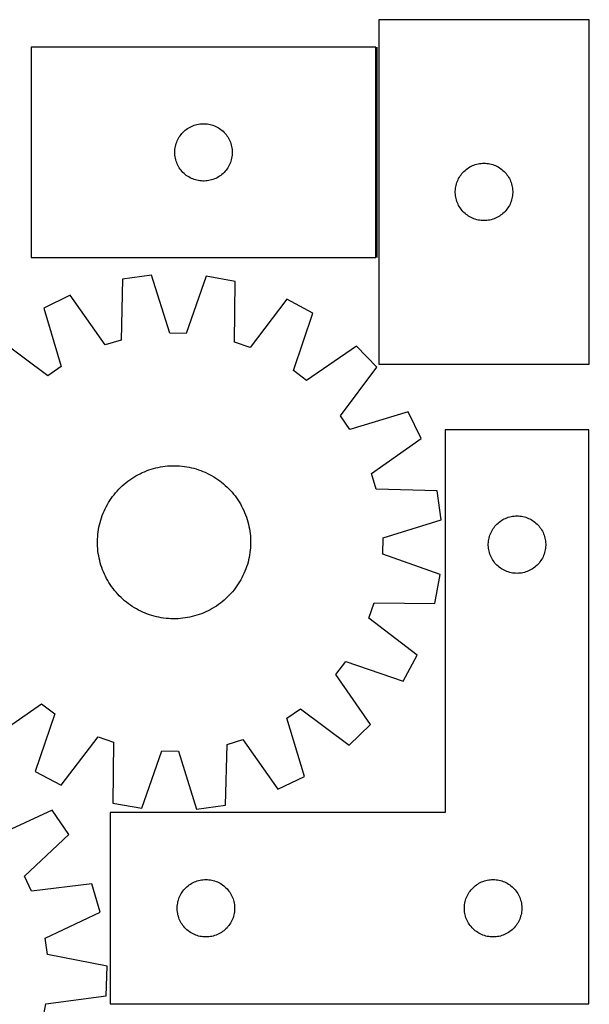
# Model space of a CAD drawing. Header units: millimetres. Extents: x 7 to 1493, y 7 to 2993.
# Tile 15 of 15: x 1196 to 1493, y 2479 to 2993. Entities that reach past the tile are written whole.
import ezdxf

# ---------------------------------------------------------------- set-up
doc = ezdxf.new("R2010")
doc.units = ezdxf.units.MM
doc.layers.add('COMMON', color=5, linetype='CONTINUOUS', true_color=0x0000ff)
doc.layers.add('CUT', color=7, linetype='CONTINUOUS', true_color=0x000000)

msp = doc.modelspace()

# ---------------------------------------------------------------- linework, layer by layer
at = {"layer": 'COMMON'}
msp.add_line((1382.729041, 2869.121861), (1382.729041, 2979.121861), dxfattribs=at)
at = {"layer": 'CUT'}
for p, q in [((1383.479041, 2993.45071), (1383.479041, 2813.45071)), ((1493.479041, 2993.45071), (1383.479041, 2993.45071)), ((1493.479041, 2813.45071), (1493.479041, 2993.45071)), ((1381.97904, 2979.121861), (1201.97904, 2979.121861)), ((1201.97904, 2979.121861), (1201.97904, 2869.121861)), ((1381.97904, 2869.121861), (1381.97904, 2979.121861)), ((1284.929389, 2937.362043), (1285.620325, 2937.707395)), ((1285.620325, 2937.707395), (1286.328122, 2938.016721)), ((1286.328122, 2938.016721), (1287.050905, 2938.289199)), ((1287.050905, 2938.289199), (1287.786756, 2938.524109)), ((1287.786756, 2938.524109), (1288.533724, 2938.720827)), ((1288.533724, 2938.720827), (1289.289829, 2938.87883)), ((1289.289829, 2938.87883), (1290.053065, 2938.997701)), ((1290.053065, 2938.997701), (1290.821408, 2939.077124)), ((1290.821408, 2939.077124), (1291.592822, 2939.116888)), ((1291.592822, 2939.116888), (1292.365259, 2939.116888)), ((1292.365259, 2939.116888), (1293.136672, 2939.077124)), ((1293.136672, 2939.077124), (1293.905016, 2938.997701)), ((1293.905016, 2938.997701), (1294.668252, 2938.87883)), ((1294.668252, 2938.87883), (1295.424357, 2938.720827)), ((1295.424357, 2938.720827), (1296.171325, 2938.524109)), ((1296.171325, 2938.524109), (1296.907176, 2938.289199)), ((1296.907176, 2938.289199), (1297.629959, 2938.016721)), ((1297.629959, 2938.016721), (1298.337756, 2937.707395)), ((1298.337756, 2937.707395), (1299.028692, 2937.362043)), ((1279.322407, 2932.172304), (1279.753615, 2932.813178)), ((1279.753615, 2932.813178), (1280.217243, 2933.431003)), ((1280.217243, 2933.431003), (1280.712061, 2934.024143)), ((1280.712061, 2934.024143), (1281.236758, 2934.591023)), ((1281.236758, 2934.591023), (1281.78994, 2935.130142)), ((1281.78994, 2935.130142), (1282.370143, 2935.640068)), ((1282.370143, 2935.640068), (1282.975826, 2936.11945)), ((1282.975826, 2936.11945), (1283.605385, 2936.567016)), ((1283.605385, 2936.567016), (1284.257148, 2936.98158)), ((1284.257148, 2936.98158), (1284.929389, 2937.362043)), ((1299.028692, 2937.362043), (1299.700932, 2936.98158)), ((1299.700932, 2936.98158), (1300.352696, 2936.567016)), ((1300.352696, 2936.567016), (1300.982255, 2936.11945)), ((1300.982255, 2936.11945), (1301.587938, 2935.640068)), ((1301.587938, 2935.640068), (1302.16814, 2935.130142)), ((1302.16814, 2935.130142), (1302.721323, 2934.591023)), ((1302.721323, 2934.591023), (1303.246019, 2934.024143)), ((1303.246019, 2934.024143), (1303.740838, 2933.431003)), ((1303.740838, 2933.431003), (1304.204465, 2932.813178)), ((1304.204465, 2932.813178), (1304.635674, 2932.172304)), ((1277.296205, 2927.190142), (1277.473625, 2927.941928)), ((1277.473625, 2927.941928), (1277.68951, 2928.683584)), ((1277.68951, 2928.683584), (1277.943288, 2929.413142)), ((1277.943288, 2929.413142), (1278.234287, 2930.12867)), ((1278.234287, 2930.12867), (1278.561734, 2930.828268)), ((1278.561734, 2930.828268), (1278.924762, 2931.510082)), ((1278.924762, 2931.510082), (1279.322407, 2932.172304)), ((1304.635674, 2932.172304), (1305.033319, 2931.510082)), ((1305.033319, 2931.510082), (1305.396347, 2930.828268)), ((1305.396347, 2930.828268), (1305.723794, 2930.12867)), ((1305.723794, 2930.12867), (1306.014793, 2929.413142)), ((1306.014793, 2929.413142), (1306.268571, 2928.683584)), ((1306.268571, 2928.683584), (1306.484456, 2927.941928)), ((1306.484456, 2927.941928), (1306.661876, 2927.190142)), ((1276.97904, 2924.121861), (1276.998929, 2924.894042)), ((1276.998929, 2923.34968), (1276.97904, 2924.121861)), ((1276.998929, 2924.894042), (1277.058542, 2925.664176)), ((1277.058542, 2922.579546), (1276.998929, 2923.34968)), ((1277.058542, 2925.664176), (1277.157722, 2926.43022)), ((1277.157722, 2921.813502), (1277.058542, 2922.579546)), ((1277.157722, 2926.43022), (1277.296205, 2927.190142)), ((1306.661876, 2927.190142), (1306.800359, 2926.43022)), ((1306.800359, 2926.43022), (1306.899539, 2925.664176)), ((1306.899539, 2922.579546), (1306.800359, 2921.813502)), ((1306.899539, 2925.664176), (1306.959152, 2924.894042)), ((1306.959152, 2923.34968), (1306.899539, 2922.579546)), ((1306.959152, 2924.894042), (1306.97904, 2924.121861)), ((1306.97904, 2924.121861), (1306.959152, 2923.34968)), ((1277.296205, 2921.05358), (1277.157722, 2921.813502)), ((1277.473625, 2920.301794), (1277.296205, 2921.05358)), ((1277.68951, 2919.560139), (1277.473625, 2920.301794)), ((1277.943288, 2918.83058), (1277.68951, 2919.560139)), ((1278.234287, 2918.115052), (1277.943288, 2918.83058)), ((1278.561734, 2917.415454), (1278.234287, 2918.115052)), ((1278.924762, 2916.73364), (1278.561734, 2917.415454)), ((1305.396347, 2917.415454), (1305.033319, 2916.73364)), ((1305.723794, 2918.115052), (1305.396347, 2917.415454)), ((1306.014793, 2918.83058), (1305.723794, 2918.115052)), ((1306.268571, 2919.560139), (1306.014793, 2918.83058)), ((1306.484456, 2920.301794), (1306.268571, 2919.560139)), ((1306.661876, 2921.05358), (1306.484456, 2920.301794)), ((1306.800359, 2921.813502), (1306.661876, 2921.05358)), ((1431.772635, 2916.868016), (1432.472233, 2917.195463)), ((1432.472233, 2917.195463), (1433.18776, 2917.486462)), ((1433.18776, 2917.486462), (1433.917319, 2917.74024)), ((1433.917319, 2917.74024), (1434.658975, 2917.956126)), ((1434.658975, 2917.956126), (1435.41076, 2918.133545)), ((1435.41076, 2918.133545), (1436.170683, 2918.272028)), ((1436.170683, 2918.272028), (1436.936726, 2918.371208)), ((1436.936726, 2918.371208), (1437.70686, 2918.430821)), ((1437.70686, 2918.430821), (1438.479041, 2918.45071)), ((1438.479041, 2918.45071), (1439.251223, 2918.430821)), ((1439.251223, 2918.430821), (1440.021356, 2918.371208)), ((1440.021356, 2918.371208), (1440.7874, 2918.272028)), ((1440.7874, 2918.272028), (1441.547322, 2918.133545)), ((1441.547322, 2918.133545), (1442.299108, 2917.956126)), ((1442.299108, 2917.956126), (1443.040764, 2917.74024)), ((1443.040764, 2917.74024), (1443.770323, 2917.486462)), ((1443.770323, 2917.486462), (1444.48585, 2917.195463)), ((1444.48585, 2917.195463), (1445.185448, 2916.868016)), ((1279.322407, 2916.071418), (1278.924762, 2916.73364)), ((1279.753615, 2915.430545), (1279.322407, 2916.071418)), ((1280.217243, 2914.812719), (1279.753615, 2915.430545)), ((1280.712061, 2914.219579), (1280.217243, 2914.812719)), ((1281.236758, 2913.652699), (1280.712061, 2914.219579)), ((1281.78994, 2913.113581), (1281.236758, 2913.652699)), ((1282.370143, 2912.603654), (1281.78994, 2913.113581)), ((1282.975826, 2912.124272), (1282.370143, 2912.603654)), ((1283.605385, 2911.676706), (1282.975826, 2912.124272)), ((1300.982255, 2912.124272), (1300.352696, 2911.676706)), ((1301.587938, 2912.603654), (1300.982255, 2912.124272)), ((1302.16814, 2913.113581), (1301.587938, 2912.603654)), ((1302.721323, 2913.652699), (1302.16814, 2913.113581)), ((1303.246019, 2914.219579), (1302.721323, 2913.652699)), ((1303.740838, 2914.812719), (1303.246019, 2914.219579)), ((1304.204465, 2915.430545), (1303.740838, 2914.812719)), ((1304.635674, 2916.071418), (1304.204465, 2915.430545)), ((1305.033319, 2916.73364), (1304.635674, 2916.071418)), ((1426.033886, 2911.824366), (1426.481453, 2912.453924)), ((1426.481453, 2912.453924), (1426.960835, 2913.059607)), ((1426.960835, 2913.059607), (1427.470761, 2913.63981)), ((1427.470761, 2913.63981), (1428.009879, 2914.192993)), ((1428.009879, 2914.192993), (1428.57676, 2914.717689)), ((1428.57676, 2914.717689), (1429.169899, 2915.212507)), ((1429.169899, 2915.212507), (1429.787725, 2915.676135)), ((1429.787725, 2915.676135), (1430.428598, 2916.107343)), ((1430.428598, 2916.107343), (1431.09082, 2916.504988)), ((1431.09082, 2916.504988), (1431.772635, 2916.868016)), ((1445.185448, 2916.868016), (1445.867262, 2916.504988)), ((1445.867262, 2916.504988), (1446.529484, 2916.107343)), ((1446.529484, 2916.107343), (1447.170358, 2915.676135)), ((1447.170358, 2915.676135), (1447.788184, 2915.212507)), ((1447.788184, 2915.212507), (1448.381323, 2914.717689)), ((1448.381323, 2914.717689), (1448.948204, 2914.192993)), ((1448.948204, 2914.192993), (1449.487322, 2913.63981)), ((1449.487322, 2913.63981), (1449.997248, 2913.059607)), ((1449.997248, 2913.059607), (1450.47663, 2912.453924)), ((1450.47663, 2912.453924), (1450.924197, 2911.824366)), ((1284.257148, 2911.262142), (1283.605385, 2911.676706)), ((1284.929389, 2910.881679), (1284.257148, 2911.262142)), ((1285.620325, 2910.536327), (1284.929389, 2910.881679)), ((1286.328122, 2910.227002), (1285.620325, 2910.536327)), ((1287.050905, 2909.954523), (1286.328122, 2910.227002)), ((1287.786756, 2909.719613), (1287.050905, 2909.954523)), ((1288.533724, 2909.522895), (1287.786756, 2909.719613)), ((1289.289829, 2909.364892), (1288.533724, 2909.522895)), ((1290.053065, 2909.246021), (1289.289829, 2909.364892)), ((1290.821408, 2909.166598), (1290.053065, 2909.246021)), ((1291.592822, 2909.126834), (1290.821408, 2909.166598)), ((1292.365259, 2909.126834), (1291.592822, 2909.126834)), ((1293.136672, 2909.166598), (1292.365259, 2909.126834)), ((1293.905016, 2909.246021), (1293.136672, 2909.166598)), ((1294.668252, 2909.364892), (1293.905016, 2909.246021)), ((1295.424357, 2909.522895), (1294.668252, 2909.364892)), ((1296.171325, 2909.719613), (1295.424357, 2909.522895)), ((1296.907176, 2909.954523), (1296.171325, 2909.719613)), ((1297.629959, 2910.227002), (1296.907176, 2909.954523)), ((1298.337756, 2910.536327), (1297.629959, 2910.227002)), ((1299.028692, 2910.881679), (1298.337756, 2910.536327)), ((1299.700932, 2911.262142), (1299.028692, 2910.881679)), ((1300.352696, 2911.676706), (1299.700932, 2911.262142)), ((1423.722072, 2906.139921), (1423.880076, 2906.896026)), ((1423.880076, 2906.896026), (1424.076793, 2907.642994)), ((1424.076793, 2907.642994), (1424.311703, 2908.378845)), ((1424.311703, 2908.378845), (1424.584182, 2909.101628)), ((1424.584182, 2909.101628), (1424.893507, 2909.809426)), ((1424.893507, 2909.809426), (1425.238859, 2910.500361)), ((1425.238859, 2910.500361), (1425.619322, 2911.172602)), ((1425.619322, 2911.172602), (1426.033886, 2911.824366)), ((1450.924197, 2911.824366), (1451.338761, 2911.172602)), ((1451.338761, 2911.172602), (1451.719223, 2910.500361)), ((1451.719223, 2910.500361), (1452.064575, 2909.809426)), ((1452.064575, 2909.809426), (1452.373901, 2909.101628)), ((1452.373901, 2909.101628), (1452.64638, 2908.378845)), ((1452.64638, 2908.378845), (1452.88129, 2907.642994)), ((1452.88129, 2907.642994), (1453.078007, 2906.896026)), ((1453.078007, 2906.896026), (1453.236011, 2906.139921)), ((1423.484014, 2903.836928), (1423.523779, 2904.608342)), ((1423.484014, 2903.064491), (1423.484014, 2903.836928)), ((1423.523779, 2902.293078), (1423.484014, 2903.064491)), ((1423.523779, 2904.608342), (1423.603201, 2905.376685)), ((1423.603201, 2901.524734), (1423.523779, 2902.293078)), ((1423.603201, 2905.376685), (1423.722072, 2906.139921)), ((1453.236011, 2906.139921), (1453.354882, 2905.376685)), ((1453.354882, 2905.376685), (1453.434304, 2904.608342)), ((1453.434304, 2902.293078), (1453.354882, 2901.524734)), ((1453.434304, 2904.608342), (1453.474068, 2903.836928)), ((1453.474068, 2903.064491), (1453.434304, 2902.293078)), ((1453.474068, 2903.836928), (1453.474068, 2903.064491)), ((1423.722072, 2900.761498), (1423.603201, 2901.524734)), ((1423.880076, 2900.005394), (1423.722072, 2900.761498)), ((1424.076793, 2899.258425), (1423.880076, 2900.005394)), ((1424.311703, 2898.522574), (1424.076793, 2899.258425)), ((1424.584182, 2897.799791), (1424.311703, 2898.522574)), ((1424.893507, 2897.091994), (1424.584182, 2897.799791)), ((1425.238859, 2896.401059), (1424.893507, 2897.091994)), ((1452.064575, 2897.091994), (1451.719223, 2896.401059)), ((1452.373901, 2897.799791), (1452.064575, 2897.091994)), ((1452.64638, 2898.522574), (1452.373901, 2897.799791)), ((1452.88129, 2899.258425), (1452.64638, 2898.522574)), ((1453.078007, 2900.005394), (1452.88129, 2899.258425)), ((1453.236011, 2900.761498), (1453.078007, 2900.005394)), ((1453.354882, 2901.524734), (1453.236011, 2900.761498)), ((1425.619322, 2895.728818), (1425.238859, 2896.401059)), ((1426.033886, 2895.077054), (1425.619322, 2895.728818)), ((1426.481453, 2894.447496), (1426.033886, 2895.077054)), ((1426.960835, 2893.841812), (1426.481453, 2894.447496)), ((1427.470761, 2893.26161), (1426.960835, 2893.841812)), ((1428.009879, 2892.708427), (1427.470761, 2893.26161)), ((1428.57676, 2892.183731), (1428.009879, 2892.708427)), ((1429.169899, 2891.688913), (1428.57676, 2892.183731)), ((1429.787725, 2891.225285), (1429.169899, 2891.688913)), ((1447.788184, 2891.688913), (1447.170358, 2891.225285)), ((1448.381323, 2892.183731), (1447.788184, 2891.688913)), ((1448.948204, 2892.708427), (1448.381323, 2892.183731)), ((1449.487322, 2893.26161), (1448.948204, 2892.708427)), ((1449.997248, 2893.841812), (1449.487322, 2893.26161)), ((1450.47663, 2894.447496), (1449.997248, 2893.841812)), ((1450.924197, 2895.077054), (1450.47663, 2894.447496)), ((1451.338761, 2895.728818), (1450.924197, 2895.077054)), ((1451.719223, 2896.401059), (1451.338761, 2895.728818)), ((1430.428598, 2890.794076), (1429.787725, 2891.225285)), ((1431.09082, 2890.396431), (1430.428598, 2890.794076)), ((1431.772635, 2890.033403), (1431.09082, 2890.396431)), ((1432.472233, 2889.705956), (1431.772635, 2890.033403)), ((1433.18776, 2889.414957), (1432.472233, 2889.705956)), ((1433.917319, 2889.161179), (1433.18776, 2889.414957)), ((1434.658975, 2888.945294), (1433.917319, 2889.161179)), ((1435.41076, 2888.767874), (1434.658975, 2888.945294)), ((1436.170683, 2888.629391), (1435.41076, 2888.767874)), ((1436.936726, 2888.530212), (1436.170683, 2888.629391)), ((1437.70686, 2888.470598), (1436.936726, 2888.530212)), ((1438.479041, 2888.45071), (1437.70686, 2888.470598)), ((1439.251223, 2888.470598), (1438.479041, 2888.45071)), ((1440.021356, 2888.530212), (1439.251223, 2888.470598)), ((1440.7874, 2888.629391), (1440.021356, 2888.530212)), ((1441.547322, 2888.767874), (1440.7874, 2888.629391)), ((1442.299108, 2888.945294), (1441.547322, 2888.767874)), ((1443.040764, 2889.161179), (1442.299108, 2888.945294)), ((1443.770323, 2889.414957), (1443.040764, 2889.161179)), ((1444.48585, 2889.705956), (1443.770323, 2889.414957)), ((1445.185448, 2890.033403), (1444.48585, 2889.705956)), ((1445.867262, 2890.396431), (1445.185448, 2890.033403)), ((1446.529484, 2890.794076), (1445.867262, 2890.396431)), ((1447.170358, 2891.225285), (1446.529484, 2890.794076)), ((1201.97904, 2869.121861), (1381.97904, 2869.121861)), ((1249.627071, 2857.785187), (1248.866247, 2826.029937)), ((1264.865485, 2859.911519), (1249.627071, 2857.785187)), ((1274.290097, 2829.577521), (1264.865485, 2859.911519)), ((1293.399482, 2859.385373), (1282.862984, 2829.419444)), ((1308.549148, 2856.698707), (1293.399482, 2859.385373)), ((1308.138766, 2824.936995), (1308.549148, 2856.698707)), ((1222.327039, 2849.468091), (1208.491519, 2842.7369)), ((1240.664099, 2823.53111), (1222.327039, 2849.468091)), ((1335.524004, 2847.380823), (1316.243217, 2822.137487)), ((1349.101966, 2840.144147), (1335.524004, 2847.380823)), ((1208.491519, 2842.7369), (1217.580845, 2812.300755)), ((1338.896761, 2810.063779), (1349.101966, 2840.144147)), ((1210.552318, 2807.389626), (1185.09777, 2826.390698)), ((1248.866247, 2826.029937), (1240.664099, 2823.53111)), ((1282.862984, 2829.419444), (1274.290097, 2829.577521)), ((1316.243217, 2822.137487), (1308.138766, 2824.936995)), ((1371.877194, 2822.946623), (1345.739456, 2804.896875)), ((1382.554348, 2811.868314), (1371.877194, 2822.946623)), ((1217.580845, 2812.300755), (1210.552318, 2807.389626)), ((1345.739456, 2804.896875), (1338.896761, 2810.063779)), ((1363.553277, 2786.413766), (1382.554348, 2811.868314)), ((1383.479041, 2813.45071), (1493.479041, 2813.45071)), ((1368.464405, 2779.38524), (1363.553277, 2786.413766)), ((1398.90055, 2788.474565), (1368.464405, 2779.38524)), ((1405.631742, 2774.639045), (1398.90055, 2788.474565)), ((1493.222297, 2779.15506), (1418.222297, 2779.15506)), ((1418.222297, 2779.15506), (1418.222297, 2579.15506)), ((1493.222297, 2479.15506), (1493.222297, 2779.15506)), ((1379.69476, 2756.301985), (1405.631742, 2774.639045)), ((1261.068345, 2757.277467), (1262.234303, 2757.746028)), ((1262.234303, 2757.746028), (1263.414403, 2758.177734)), ((1263.414403, 2758.177734), (1264.607481, 2758.57216)), ((1264.607481, 2758.57216), (1265.812359, 2758.928916)), ((1265.812359, 2758.928916), (1267.027849, 2759.247649)), ((1267.027849, 2759.247649), (1268.252751, 2759.528046)), ((1268.252751, 2759.528046), (1269.485856, 2759.769829)), ((1269.485856, 2759.769829), (1270.725947, 2759.97276)), ((1270.725947, 2759.97276), (1271.971801, 2760.136639)), ((1271.971801, 2760.136639), (1273.222187, 2760.261303)), ((1273.222187, 2760.261303), (1274.475872, 2760.346631)), ((1274.475872, 2760.346631), (1275.731618, 2760.392537)), ((1275.731618, 2760.392537), (1276.988187, 2760.398977)), ((1276.988187, 2760.398977), (1278.244338, 2760.365944)), ((1278.244338, 2760.365944), (1279.498832, 2760.29347)), ((1279.498832, 2760.29347), (1280.75043, 2760.181627)), ((1280.75043, 2760.181627), (1281.997898, 2760.030527)), ((1281.997898, 2760.030527), (1283.240004, 2759.840316)), ((1283.240004, 2759.840316), (1284.475522, 2759.611184)), ((1284.475522, 2759.611184), (1285.703233, 2759.343357)), ((1285.703233, 2759.343357), (1286.921926, 2759.037098)), ((1286.921926, 2759.037098), (1288.130398, 2758.692711)), ((1288.130398, 2758.692711), (1289.327456, 2758.310534)), ((1289.327456, 2758.310534), (1290.511919, 2757.890946)), ((1290.511919, 2757.890946), (1291.682618, 2757.434359)), ((1252.384446, 2752.265103), (1253.397247, 2753.008906)), ((1253.397247, 2753.008906), (1254.432911, 2753.720528)), ((1254.432911, 2753.720528), (1255.490417, 2754.399269)), ((1255.490417, 2754.399269), (1256.56872, 2755.044457)), ((1256.56872, 2755.044457), (1257.666758, 2755.655457)), ((1257.666758, 2755.655457), (1258.783445, 2756.231665)), ((1258.783445, 2756.231665), (1259.917681, 2756.772513)), ((1259.917681, 2756.772513), (1261.068345, 2757.277467)), ((1291.682618, 2757.434359), (1292.838397, 2756.941226)), ((1292.838397, 2756.941226), (1293.978117, 2756.412031)), ((1293.978117, 2756.412031), (1295.100651, 2755.847299)), ((1295.100651, 2755.847299), (1296.204893, 2755.247585)), ((1296.204893, 2755.247585), (1297.289753, 2754.613483)), ((1297.289753, 2754.613483), (1298.35416, 2753.945617)), ((1298.35416, 2753.945617), (1299.397063, 2753.244646)), ((1299.397063, 2753.244646), (1300.417434, 2752.511263)), ((1300.417434, 2752.511263), (1301.414265, 2751.746192)), ((1382.193587, 2748.099837), (1379.69476, 2756.301985)), ((1246.842051, 2747.169747), (1247.697538, 2748.090155)), ((1247.697538, 2748.090155), (1248.581512, 2748.983236)), ((1248.581512, 2748.983236), (1249.493103, 2749.848111)), ((1249.493103, 2749.848111), (1250.431411, 2750.683926)), ((1250.431411, 2750.683926), (1251.395509, 2751.489855)), ((1251.395509, 2751.489855), (1252.384446, 2752.265103)), ((1301.414265, 2751.746192), (1302.386573, 2750.950187)), ((1302.386573, 2750.950187), (1303.333398, 2750.124033)), ((1303.333398, 2750.124033), (1304.253805, 2749.268547)), ((1304.253805, 2749.268547), (1305.146887, 2748.384572)), ((1305.146887, 2748.384572), (1306.011762, 2747.472981)), ((1306.011762, 2747.472981), (1306.847576, 2746.534673)), ((1413.948837, 2747.339013), (1382.193587, 2748.099837)), ((1416.07517, 2732.100599), (1413.948837, 2747.339013)), ((1243.020468, 2742.190509), (1243.721438, 2743.233412)), ((1243.721438, 2743.233412), (1244.454821, 2744.253783)), ((1244.454821, 2744.253783), (1245.219893, 2745.250614)), ((1245.219893, 2745.250614), (1246.015898, 2746.222922)), ((1246.015898, 2746.222922), (1246.842051, 2747.169747)), ((1306.847576, 2746.534673), (1307.653505, 2745.570575)), ((1307.653505, 2745.570575), (1308.428754, 2744.581638)), ((1308.428754, 2744.581638), (1309.172556, 2743.568838)), ((1309.172556, 2743.568838), (1309.884179, 2742.533173)), ((1309.884179, 2742.533173), (1310.562919, 2741.475668)), ((1240.024859, 2736.674747), (1240.554053, 2737.814466)), ((1240.554053, 2737.814466), (1241.118786, 2738.937001)), ((1241.118786, 2738.937001), (1241.718499, 2740.041243)), ((1241.718499, 2740.041243), (1242.352602, 2741.126102)), ((1242.352602, 2741.126102), (1243.020468, 2742.190509)), ((1310.562919, 2741.475668), (1311.208108, 2740.397364)), ((1311.208108, 2740.397364), (1311.819108, 2739.299327)), ((1311.819108, 2739.299327), (1312.395316, 2738.182639)), ((1312.395316, 2738.182639), (1312.936164, 2737.048404)), ((1237.928986, 2730.758276), (1238.273374, 2731.966747)), ((1238.273374, 2731.966747), (1238.65555, 2733.163805)), ((1238.65555, 2733.163805), (1239.075139, 2734.348268)), ((1239.075139, 2734.348268), (1239.531725, 2735.518967)), ((1239.531725, 2735.518967), (1240.024859, 2736.674747)), ((1312.936164, 2737.048404), (1313.441117, 2735.897739)), ((1313.441117, 2735.897739), (1313.909679, 2734.731782)), ((1313.909679, 2734.731782), (1314.341385, 2733.551682)), ((1314.341385, 2733.551682), (1314.735811, 2732.358604)), ((1314.735811, 2732.358604), (1315.092566, 2731.153725)), ((1385.741172, 2722.675987), (1416.07517, 2732.100599)), ((1447.671854, 2731.811694), (1448.334076, 2732.209339)), ((1448.334076, 2732.209339), (1449.01589, 2732.572366)), ((1449.01589, 2732.572366), (1449.715489, 2732.899814)), ((1449.715489, 2732.899814), (1450.431016, 2733.190813)), ((1450.431016, 2733.190813), (1451.160575, 2733.444591)), ((1451.160575, 2733.444591), (1451.90223, 2733.660476)), ((1451.90223, 2733.660476), (1452.654016, 2733.837895)), ((1452.654016, 2733.837895), (1453.413939, 2733.976379)), ((1453.413939, 2733.976379), (1454.179982, 2734.075558)), ((1454.179982, 2734.075558), (1454.950116, 2734.135172)), ((1454.950116, 2734.135172), (1455.722297, 2734.15506)), ((1455.722297, 2734.15506), (1456.494479, 2734.135172)), ((1456.494479, 2734.135172), (1457.264612, 2734.075558)), ((1457.264612, 2734.075558), (1458.030656, 2733.976379)), ((1458.030656, 2733.976379), (1458.790578, 2733.837895)), ((1458.790578, 2733.837895), (1459.542364, 2733.660476)), ((1459.542364, 2733.660476), (1460.28402, 2733.444591)), ((1460.28402, 2733.444591), (1461.013579, 2733.190813)), ((1461.013579, 2733.190813), (1461.729106, 2732.899814)), ((1461.729106, 2732.899814), (1462.428704, 2732.572366)), ((1462.428704, 2732.572366), (1463.110518, 2732.209339)), ((1463.110518, 2732.209339), (1463.77274, 2731.811694)), ((1236.935558, 2725.834247), (1237.125768, 2727.076353)), ((1237.125768, 2727.076353), (1237.3549, 2728.311871)), ((1237.3549, 2728.311871), (1237.622727, 2729.539583)), ((1237.622727, 2729.539583), (1237.928986, 2730.758276)), ((1315.092566, 2731.153725), (1315.4113, 2729.938235)), ((1315.4113, 2729.938235), (1315.691696, 2728.713333)), ((1315.691696, 2728.713333), (1315.933479, 2727.480228)), ((1315.933479, 2727.480228), (1316.13641, 2726.240137)), ((1442.482115, 2726.204711), (1442.862578, 2726.876952)), ((1442.862578, 2726.876952), (1443.277142, 2727.528716)), ((1443.277142, 2727.528716), (1443.724709, 2728.158274)), ((1443.724709, 2728.158274), (1444.204091, 2728.763958)), ((1444.204091, 2728.763958), (1444.714017, 2729.34416)), ((1444.714017, 2729.34416), (1445.253135, 2729.897343)), ((1445.253135, 2729.897343), (1445.820015, 2730.422039)), ((1445.820015, 2730.422039), (1446.413155, 2730.916857)), ((1446.413155, 2730.916857), (1447.030981, 2731.380485)), ((1447.030981, 2731.380485), (1447.671854, 2731.811694)), ((1463.77274, 2731.811694), (1464.413614, 2731.380485)), ((1464.413614, 2731.380485), (1465.031439, 2730.916857)), ((1465.031439, 2730.916857), (1465.624579, 2730.422039)), ((1465.624579, 2730.422039), (1466.19146, 2729.897343)), ((1466.19146, 2729.897343), (1466.730578, 2729.34416)), ((1466.730578, 2729.34416), (1467.240504, 2728.763958)), ((1467.240504, 2728.763958), (1467.719886, 2728.158274)), ((1467.719886, 2728.158274), (1468.167452, 2727.528716)), ((1468.167452, 2727.528716), (1468.582017, 2726.876952)), ((1468.582017, 2726.876952), (1468.962479, 2726.204711)), ((1236.567108, 2720.824537), (1236.600141, 2722.080688)), ((1236.600141, 2722.080688), (1236.672614, 2723.335181)), ((1236.672614, 2723.335181), (1236.784457, 2724.58678)), ((1236.784457, 2724.58678), (1236.935558, 2725.834247)), ((1316.13641, 2726.240137), (1316.300289, 2724.994284)), ((1316.300289, 2724.994284), (1316.424954, 2723.743898)), ((1316.424954, 2723.743898), (1316.510281, 2722.490213)), ((1316.510281, 2722.490213), (1316.556188, 2721.234466)), ((1385.583094, 2714.103101), (1385.741172, 2722.675987)), ((1440.846457, 2721.081036), (1440.965328, 2721.844272)), ((1440.965328, 2721.844272), (1441.123332, 2722.600376)), ((1441.123332, 2722.600376), (1441.320049, 2723.347345)), ((1441.320049, 2723.347345), (1441.554959, 2724.083196)), ((1441.554959, 2724.083196), (1441.827438, 2724.805979)), ((1441.827438, 2724.805979), (1442.136763, 2725.513776)), ((1442.136763, 2725.513776), (1442.482115, 2726.204711)), ((1468.962479, 2726.204711), (1469.307831, 2725.513776)), ((1469.307831, 2725.513776), (1469.617157, 2724.805979)), ((1469.617157, 2724.805979), (1469.889636, 2724.083196)), ((1469.889636, 2724.083196), (1470.124545, 2723.347345)), ((1470.124545, 2723.347345), (1470.321263, 2722.600376)), ((1470.321263, 2722.600376), (1470.479267, 2721.844272)), ((1470.479267, 2721.844272), (1470.598137, 2721.081036)), ((1236.573547, 2719.567968), (1236.567108, 2720.824537)), ((1236.619454, 2718.312221), (1236.573547, 2719.567968)), ((1236.704781, 2717.058536), (1236.619454, 2718.312221)), ((1236.829446, 2715.80815), (1236.704781, 2717.058536)), ((1316.457121, 2717.467252), (1316.345278, 2716.215654)), ((1316.529594, 2718.721746), (1316.457121, 2717.467252)), ((1316.562627, 2719.977897), (1316.529594, 2718.721746)), ((1316.556188, 2721.234466), (1316.562627, 2719.977897)), ((1440.72727, 2719.541279), (1440.767034, 2720.312692)), ((1440.72727, 2718.768842), (1440.72727, 2719.541279)), ((1440.767034, 2717.997428), (1440.72727, 2718.768842)), ((1440.767034, 2720.312692), (1440.846457, 2721.081036)), ((1440.846457, 2717.229085), (1440.767034, 2717.997428)), ((1440.965328, 2716.465849), (1440.846457, 2717.229085)), ((1470.598137, 2717.229085), (1470.479267, 2716.465849)), ((1470.598137, 2721.081036), (1470.67756, 2720.312692)), ((1470.67756, 2717.997428), (1470.598137, 2717.229085)), ((1470.67756, 2720.312692), (1470.717324, 2719.541279)), ((1470.717324, 2718.768842), (1470.67756, 2717.997428)), ((1470.717324, 2719.541279), (1470.717324, 2718.768842)), ((1236.993325, 2714.562297), (1236.829446, 2715.80815)), ((1237.196256, 2713.322206), (1236.993325, 2714.562297)), ((1237.438039, 2712.089101), (1237.196256, 2713.322206)), ((1237.718435, 2710.864199), (1237.438039, 2712.089101)), ((1315.774835, 2712.490563), (1315.507008, 2711.262851)), ((1316.003967, 2713.726081), (1315.774835, 2712.490563)), ((1316.194177, 2714.968187), (1316.003967, 2713.726081)), ((1316.345278, 2716.215654), (1316.194177, 2714.968187)), ((1415.549024, 2703.566602), (1385.583094, 2714.103101)), ((1441.123332, 2715.709744), (1440.965328, 2716.465849)), ((1441.320049, 2714.962776), (1441.123332, 2715.709744)), ((1441.554959, 2714.226924), (1441.320049, 2714.962776)), ((1441.827438, 2713.504142), (1441.554959, 2714.226924)), ((1442.136763, 2712.796344), (1441.827438, 2713.504142)), ((1442.482115, 2712.105409), (1442.136763, 2712.796344)), ((1442.862578, 2711.433168), (1442.482115, 2712.105409)), ((1443.277142, 2710.781404), (1442.862578, 2711.433168)), ((1468.582017, 2711.433168), (1468.167452, 2710.781404)), ((1468.962479, 2712.105409), (1468.582017, 2711.433168)), ((1469.307831, 2712.796344), (1468.962479, 2712.105409)), ((1469.617157, 2713.504142), (1469.307831, 2712.796344)), ((1469.889636, 2714.226924), (1469.617157, 2713.504142)), ((1470.124545, 2714.962776), (1469.889636, 2714.226924)), ((1470.321263, 2715.709744), (1470.124545, 2714.962776)), ((1470.479267, 2716.465849), (1470.321263, 2715.709744)), ((1238.037169, 2709.648709), (1237.718435, 2710.864199)), ((1238.393924, 2708.44383), (1238.037169, 2709.648709)), ((1238.78835, 2707.250752), (1238.393924, 2708.44383)), ((1239.220056, 2706.070652), (1238.78835, 2707.250752)), ((1314.054596, 2706.454166), (1313.59801, 2705.283467)), ((1314.474185, 2707.638628), (1314.054596, 2706.454166)), ((1314.856361, 2708.835686), (1314.474185, 2707.638628)), ((1315.200749, 2710.044158), (1314.856361, 2708.835686)), ((1315.507008, 2711.262851), (1315.200749, 2710.044158)), ((1443.724709, 2710.151846), (1443.277142, 2710.781404)), ((1444.204091, 2709.546163), (1443.724709, 2710.151846)), ((1444.714017, 2708.96596), (1444.204091, 2709.546163)), ((1445.253135, 2708.412777), (1444.714017, 2708.96596)), ((1445.820015, 2707.888081), (1445.253135, 2708.412777)), ((1446.413155, 2707.393263), (1445.820015, 2707.888081)), ((1447.030981, 2706.929635), (1446.413155, 2707.393263)), ((1447.671854, 2706.498427), (1447.030981, 2706.929635)), ((1448.334076, 2706.100782), (1447.671854, 2706.498427)), ((1463.77274, 2706.498427), (1463.110518, 2706.100782)), ((1464.413614, 2706.929635), (1463.77274, 2706.498427)), ((1465.031439, 2707.393263), (1464.413614, 2706.929635)), ((1465.624579, 2707.888081), (1465.031439, 2707.393263)), ((1466.19146, 2708.412777), (1465.624579, 2707.888081)), ((1466.730578, 2708.96596), (1466.19146, 2708.412777)), ((1467.240504, 2709.546163), (1466.730578, 2708.96596)), ((1467.719886, 2710.151846), (1467.240504, 2709.546163)), ((1468.167452, 2710.781404), (1467.719886, 2710.151846)), ((1239.688618, 2704.904695), (1239.220056, 2706.070652)), ((1240.193572, 2703.75403), (1239.688618, 2704.904695)), ((1240.734419, 2702.619795), (1240.193572, 2703.75403)), ((1241.310627, 2701.503107), (1240.734419, 2702.619795)), ((1241.921627, 2700.40507), (1241.310627, 2701.503107)), ((1312.010949, 2701.865433), (1311.411236, 2700.761191)), ((1312.575682, 2702.987968), (1312.010949, 2701.865433)), ((1313.104876, 2704.127687), (1312.575682, 2702.987968)), ((1313.59801, 2705.283467), (1313.104876, 2704.127687)), ((1412.862358, 2688.416937), (1415.549024, 2703.566602)), ((1449.01589, 2705.737754), (1448.334076, 2706.100782)), ((1449.715489, 2705.410307), (1449.01589, 2705.737754)), ((1450.431016, 2705.119308), (1449.715489, 2705.410307)), ((1451.160575, 2704.86553), (1450.431016, 2705.119308)), ((1451.90223, 2704.649644), (1451.160575, 2704.86553)), ((1452.654016, 2704.472225), (1451.90223, 2704.649644)), ((1453.413939, 2704.333742), (1452.654016, 2704.472225)), ((1454.179982, 2704.234562), (1453.413939, 2704.333742)), ((1454.950116, 2704.174949), (1454.179982, 2704.234562)), ((1455.722297, 2704.15506), (1454.950116, 2704.174949)), ((1456.494479, 2704.174949), (1455.722297, 2704.15506)), ((1457.264612, 2704.234562), (1456.494479, 2704.174949)), ((1458.030656, 2704.333742), (1457.264612, 2704.234562)), ((1458.790578, 2704.472225), (1458.030656, 2704.333742)), ((1459.542364, 2704.649644), (1458.790578, 2704.472225)), ((1460.28402, 2704.86553), (1459.542364, 2704.649644)), ((1461.013579, 2705.119308), (1460.28402, 2704.86553)), ((1461.729106, 2705.410307), (1461.013579, 2705.119308)), ((1462.428704, 2705.737754), (1461.729106, 2705.410307)), ((1463.110518, 2706.100782), (1462.428704, 2705.737754)), ((1242.566816, 2699.326766), (1241.921627, 2700.40507)), ((1243.245556, 2698.26926), (1242.566816, 2699.326766)), ((1243.957179, 2697.233596), (1243.245556, 2698.26926)), ((1244.700981, 2696.220796), (1243.957179, 2697.233596)), ((1245.47623, 2695.231859), (1244.700981, 2696.220796)), ((1308.674914, 2696.548651), (1307.909842, 2695.55182)), ((1309.408297, 2697.569021), (1308.674914, 2696.548651)), ((1310.109267, 2698.611925), (1309.408297, 2697.569021)), ((1310.777133, 2699.676332), (1310.109267, 2698.611925)), ((1311.411236, 2700.761191), (1310.777133, 2699.676332)), ((1246.282159, 2694.26776), (1245.47623, 2695.231859)), ((1247.117973, 2693.329453), (1246.282159, 2694.26776)), ((1247.982848, 2692.417862), (1247.117973, 2693.329453)), ((1248.87593, 2691.533887), (1247.982848, 2692.417862)), ((1249.796337, 2690.678401), (1248.87593, 2691.533887)), ((1303.636632, 2690.954322), (1302.698324, 2690.118508)), ((1304.548223, 2691.819197), (1303.636632, 2690.954322)), ((1305.432197, 2692.712279), (1304.548223, 2691.819197)), ((1306.287684, 2693.632687), (1305.432197, 2692.712279)), ((1307.113837, 2694.579512), (1306.287684, 2693.632687)), ((1307.909842, 2695.55182), (1307.113837, 2694.579512)), ((1250.743162, 2689.852247), (1249.796337, 2690.678401)), ((1251.71547, 2689.056242), (1250.743162, 2689.852247)), ((1252.712301, 2688.29117), (1251.71547, 2689.056242)), ((1253.732672, 2687.557788), (1252.712301, 2688.29117)), ((1254.775575, 2686.856817), (1253.732672, 2687.557788)), ((1255.839982, 2686.188951), (1254.775575, 2686.856817)), ((1256.924842, 2685.554849), (1255.839982, 2686.188951)), ((1296.561015, 2685.757977), (1295.462977, 2685.146977)), ((1297.639318, 2686.403165), (1296.561015, 2685.757977)), ((1298.696824, 2687.081906), (1297.639318, 2686.403165)), ((1299.732488, 2687.793528), (1298.696824, 2687.081906)), ((1300.745289, 2688.537331), (1299.732488, 2687.793528)), ((1301.734226, 2689.312579), (1300.745289, 2688.537331)), ((1302.698324, 2690.118508), (1301.734226, 2689.312579)), ((1378.301137, 2680.722868), (1381.100646, 2688.827319)), ((1381.100646, 2688.827319), (1412.862358, 2688.416937)), ((1258.029084, 2684.955135), (1256.924842, 2685.554849)), ((1259.151619, 2684.390402), (1258.029084, 2684.955135)), ((1260.291338, 2683.861208), (1259.151619, 2684.390402)), ((1261.447117, 2683.368075), (1260.291338, 2683.861208)), ((1262.617816, 2682.911488), (1261.447117, 2683.368075)), ((1263.802279, 2682.4919), (1262.617816, 2682.911488)), ((1264.999337, 2682.109723), (1263.802279, 2682.4919)), ((1266.207809, 2681.765335), (1264.999337, 2682.109723)), ((1267.426502, 2681.459077), (1266.207809, 2681.765335)), ((1268.654213, 2681.191249), (1267.426502, 2681.459077)), ((1269.889731, 2680.962118), (1268.654213, 2681.191249)), ((1271.131837, 2680.771907), (1269.889731, 2680.962118)), ((1272.379305, 2680.620806), (1271.131837, 2680.771907)), ((1273.630903, 2680.508964), (1272.379305, 2680.620806)), ((1274.885397, 2680.43649), (1273.630903, 2680.508964)), ((1279.907548, 2680.541131), (1278.653863, 2680.455803)), ((1281.157934, 2680.665795), (1279.907548, 2680.541131)), ((1282.403788, 2680.829674), (1281.157934, 2680.665795)), ((1283.643879, 2681.032605), (1282.403788, 2680.829674)), ((1284.876984, 2681.274388), (1283.643879, 2681.032605)), ((1286.101886, 2681.554785), (1284.876984, 2681.274388)), ((1287.317376, 2681.873518), (1286.101886, 2681.554785)), ((1288.522254, 2682.230274), (1287.317376, 2681.873518)), ((1289.715332, 2682.624699), (1288.522254, 2682.230274)), ((1290.895432, 2683.056406), (1289.715332, 2682.624699)), ((1292.06139, 2683.524967), (1290.895432, 2683.056406)), ((1293.212054, 2684.029921), (1292.06139, 2683.524967)), ((1294.34629, 2684.570769), (1293.212054, 2684.029921)), ((1295.462977, 2685.146977), (1294.34629, 2684.570769)), ((1403.544473, 2661.442081), (1378.301137, 2680.722868)), ((1276.141548, 2680.403457), (1274.885397, 2680.43649)), ((1277.398117, 2680.409897), (1276.141548, 2680.403457)), ((1278.653863, 2680.455803), (1277.398117, 2680.409897)), ((1396.307797, 2647.864118), (1403.544473, 2661.442081)), ((1361.060526, 2651.226628), (1366.227429, 2658.069323)), ((1366.227429, 2658.069323), (1396.307797, 2647.864118)), ((1379.110274, 2625.08889), (1361.060526, 2651.226628)), ((1181.252541, 2617.855811), (1207.390279, 2635.905559)), ((1207.390279, 2635.905559), (1214.232974, 2630.738655)), ((1214.232974, 2630.738655), (1204.027769, 2600.658287)), ((1335.54889, 2628.501679), (1342.577417, 2633.412808)), ((1342.577417, 2633.412808), (1368.031965, 2614.411736)), ((1344.638216, 2598.065534), (1335.54889, 2628.501679)), ((1368.031965, 2614.411736), (1379.110274, 2625.08889)), ((1217.605731, 2593.421611), (1236.886518, 2618.664947)), ((1236.886518, 2618.664947), (1244.990969, 2615.865439)), ((1244.990969, 2615.865439), (1244.580587, 2584.103727)), ((1303.502664, 2583.017247), (1304.263488, 2614.772497)), ((1304.263488, 2614.772497), (1312.465636, 2617.271324)), ((1312.465636, 2617.271324), (1330.802696, 2591.334343)), ((1259.730253, 2581.41706), (1270.266751, 2611.38299)), ((1270.266751, 2611.38299), (1278.839638, 2611.224913)), ((1278.839638, 2611.224913), (1288.26425, 2580.890915)), ((1204.027769, 2600.658287), (1217.605731, 2593.421611)), ((1330.802696, 2591.334343), (1344.638216, 2598.065534)), ((1244.580587, 2584.103727), (1259.730253, 2581.41706)), ((1288.26425, 2580.890915), (1303.502664, 2583.017247)), ((1212.902902, 2580.45171), (1184.085565, 2567.08998)), ((1221.549334, 2567.724976), (1212.902902, 2580.45171)), ((1418.222297, 2579.15506), (1243.222297, 2579.15506)), ((1243.222297, 2579.15506), (1243.222297, 2479.15506)), ((1198.511318, 2545.85663), (1221.549334, 2567.724976)), ((1202.160992, 2538.097813), (1198.511318, 2545.85663)), ((1233.69691, 2541.900526), (1202.160992, 2538.097813)), ((1237.987379, 2527.124788), (1233.69691, 2541.900526)), ((1284.530981, 2541.380485), (1285.171854, 2541.811694)), ((1285.171854, 2541.811694), (1285.834076, 2542.209339)), ((1285.834076, 2542.209339), (1286.51589, 2542.572366)), ((1286.51589, 2542.572366), (1287.215489, 2542.899814)), ((1287.215489, 2542.899814), (1287.931016, 2543.190813)), ((1287.931016, 2543.190813), (1288.660575, 2543.444591)), ((1288.660575, 2543.444591), (1289.40223, 2543.660476)), ((1289.40223, 2543.660476), (1290.154016, 2543.837895)), ((1290.154016, 2543.837895), (1290.913939, 2543.976379)), ((1290.913939, 2543.976379), (1291.679982, 2544.075558)), ((1291.679982, 2544.075558), (1292.450116, 2544.135172)), ((1292.450116, 2544.135172), (1293.222297, 2544.15506)), ((1293.222297, 2544.15506), (1293.994479, 2544.135172)), ((1293.994479, 2544.135172), (1294.764612, 2544.075558)), ((1294.764612, 2544.075558), (1295.530656, 2543.976379)), ((1295.530656, 2543.976379), (1296.290578, 2543.837895)), ((1296.290578, 2543.837895), (1297.042364, 2543.660476)), ((1297.042364, 2543.660476), (1297.78402, 2543.444591)), ((1297.78402, 2543.444591), (1298.513579, 2543.190813)), ((1298.513579, 2543.190813), (1299.229106, 2542.899814)), ((1299.229106, 2542.899814), (1299.928704, 2542.572366)), ((1299.928704, 2542.572366), (1300.610518, 2542.209339)), ((1300.610518, 2542.209339), (1301.27274, 2541.811694)), ((1301.27274, 2541.811694), (1301.913614, 2541.380485)), ((1434.530981, 2541.380485), (1435.171854, 2541.811694)), ((1435.171854, 2541.811694), (1435.834076, 2542.209339)), ((1435.834076, 2542.209339), (1436.51589, 2542.572366)), ((1436.51589, 2542.572366), (1437.215489, 2542.899814)), ((1437.215489, 2542.899814), (1437.931016, 2543.190813)), ((1437.931016, 2543.190813), (1438.660575, 2543.444591)), ((1438.660575, 2543.444591), (1439.40223, 2543.660476)), ((1439.40223, 2543.660476), (1440.154016, 2543.837895)), ((1440.154016, 2543.837895), (1440.913939, 2543.976379)), ((1440.913939, 2543.976379), (1441.679982, 2544.075558)), ((1441.679982, 2544.075558), (1442.450116, 2544.135172)), ((1442.450116, 2544.135172), (1443.222297, 2544.15506)), ((1443.222297, 2544.15506), (1443.994479, 2544.135172)), ((1443.994479, 2544.135172), (1444.764612, 2544.075558)), ((1444.764612, 2544.075558), (1445.530656, 2543.976379)), ((1445.530656, 2543.976379), (1446.290578, 2543.837895)), ((1446.290578, 2543.837895), (1447.042364, 2543.660476)), ((1447.042364, 2543.660476), (1447.78402, 2543.444591)), ((1447.78402, 2543.444591), (1448.513579, 2543.190813)), ((1448.513579, 2543.190813), (1449.229106, 2542.899814)), ((1449.229106, 2542.899814), (1449.928704, 2542.572366)), ((1449.928704, 2542.572366), (1450.610518, 2542.209339)), ((1450.610518, 2542.209339), (1451.27274, 2541.811694)), ((1451.27274, 2541.811694), (1451.913614, 2541.380485)), ((1279.982115, 2536.204711), (1280.362578, 2536.876952)), ((1280.362578, 2536.876952), (1280.777142, 2537.528716)), ((1280.777142, 2537.528716), (1281.224709, 2538.158274)), ((1281.224709, 2538.158274), (1281.704091, 2538.763958)), ((1281.704091, 2538.763958), (1282.214017, 2539.34416)), ((1282.214017, 2539.34416), (1282.753135, 2539.897343)), ((1282.753135, 2539.897343), (1283.320015, 2540.422039)), ((1283.320015, 2540.422039), (1283.913155, 2540.916857)), ((1283.913155, 2540.916857), (1284.530981, 2541.380485)), ((1301.913614, 2541.380485), (1302.531439, 2540.916857)), ((1302.531439, 2540.916857), (1303.124579, 2540.422039)), ((1303.124579, 2540.422039), (1303.69146, 2539.897343)), ((1303.69146, 2539.897343), (1304.230578, 2539.34416)), ((1304.230578, 2539.34416), (1304.740504, 2538.763958)), ((1304.740504, 2538.763958), (1305.219886, 2538.158274)), ((1305.219886, 2538.158274), (1305.667452, 2537.528716)), ((1305.667452, 2537.528716), (1306.082017, 2536.876952)), ((1306.082017, 2536.876952), (1306.462479, 2536.204711)), ((1429.982115, 2536.204711), (1430.362578, 2536.876952)), ((1430.362578, 2536.876952), (1430.777142, 2537.528716)), ((1430.777142, 2537.528716), (1431.224709, 2538.158274)), ((1431.224709, 2538.158274), (1431.704091, 2538.763958)), ((1431.704091, 2538.763958), (1432.214017, 2539.34416)), ((1432.214017, 2539.34416), (1432.753135, 2539.897343)), ((1432.753135, 2539.897343), (1433.320015, 2540.422039)), ((1433.320015, 2540.422039), (1433.913155, 2540.916857)), ((1433.913155, 2540.916857), (1434.530981, 2541.380485)), ((1451.913614, 2541.380485), (1452.531439, 2540.916857)), ((1452.531439, 2540.916857), (1453.124579, 2540.422039)), ((1453.124579, 2540.422039), (1453.69146, 2539.897343)), ((1453.69146, 2539.897343), (1454.230578, 2539.34416)), ((1454.230578, 2539.34416), (1454.740504, 2538.763958)), ((1454.740504, 2538.763958), (1455.219886, 2538.158274)), ((1455.219886, 2538.158274), (1455.667452, 2537.528716)), ((1455.667452, 2537.528716), (1456.082017, 2536.876952)), ((1456.082017, 2536.876952), (1456.462479, 2536.204711)), ((1278.346457, 2531.081036), (1278.465328, 2531.844272)), ((1278.465328, 2531.844272), (1278.623332, 2532.600376)), ((1278.623332, 2532.600376), (1278.820049, 2533.347345)), ((1278.820049, 2533.347345), (1279.054959, 2534.083196)), ((1279.054959, 2534.083196), (1279.327438, 2534.805979)), ((1279.327438, 2534.805979), (1279.636763, 2535.513776)), ((1279.636763, 2535.513776), (1279.982115, 2536.204711)), ((1306.462479, 2536.204711), (1306.807831, 2535.513776)), ((1306.807831, 2535.513776), (1307.117157, 2534.805979)), ((1307.117157, 2534.805979), (1307.389636, 2534.083196)), ((1307.389636, 2534.083196), (1307.624545, 2533.347345)), ((1307.624545, 2533.347345), (1307.821263, 2532.600376)), ((1307.821263, 2532.600376), (1307.979267, 2531.844272)), ((1307.979267, 2531.844272), (1308.098137, 2531.081036)), ((1428.346457, 2531.081036), (1428.465328, 2531.844272)), ((1428.465328, 2531.844272), (1428.623332, 2532.600376)), ((1428.623332, 2532.600376), (1428.820049, 2533.347345)), ((1428.820049, 2533.347345), (1429.054959, 2534.083196)), ((1429.054959, 2534.083196), (1429.327438, 2534.805979)), ((1429.327438, 2534.805979), (1429.636763, 2535.513776)), ((1429.636763, 2535.513776), (1429.982115, 2536.204711)), ((1456.462479, 2536.204711), (1456.807831, 2535.513776)), ((1456.807831, 2535.513776), (1457.117157, 2534.805979)), ((1457.117157, 2534.805979), (1457.389636, 2534.083196)), ((1457.389636, 2534.083196), (1457.624545, 2533.347345)), ((1457.624545, 2533.347345), (1457.821263, 2532.600376)), ((1457.821263, 2532.600376), (1457.979267, 2531.844272)), ((1457.979267, 2531.844272), (1458.098137, 2531.081036)), ((1209.319233, 2513.445894), (1237.987379, 2527.124788)), ((1278.22727, 2529.541279), (1278.267034, 2530.312692)), ((1278.22727, 2528.768842), (1278.22727, 2529.541279)), ((1278.267034, 2527.997428), (1278.22727, 2528.768842)), ((1278.267034, 2530.312692), (1278.346457, 2531.081036)), ((1278.346457, 2527.229085), (1278.267034, 2527.997428)), ((1278.465328, 2526.465849), (1278.346457, 2527.229085)), ((1278.623332, 2525.709744), (1278.465328, 2526.465849)), ((1307.979267, 2526.465849), (1307.821263, 2525.709744)), ((1308.098137, 2527.229085), (1307.979267, 2526.465849)), ((1308.098137, 2531.081036), (1308.17756, 2530.312692)), ((1308.17756, 2527.997428), (1308.098137, 2527.229085)), ((1308.17756, 2530.312692), (1308.217324, 2529.541279)), ((1308.217324, 2528.768842), (1308.17756, 2527.997428)), ((1308.217324, 2529.541279), (1308.217324, 2528.768842)), ((1428.22727, 2529.541279), (1428.267034, 2530.312692)), ((1428.22727, 2528.768842), (1428.22727, 2529.541279)), ((1428.267034, 2527.997428), (1428.22727, 2528.768842)), ((1428.267034, 2530.312692), (1428.346457, 2531.081036)), ((1428.346457, 2527.229085), (1428.267034, 2527.997428)), ((1428.465328, 2526.465849), (1428.346457, 2527.229085)), ((1428.623332, 2525.709744), (1428.465328, 2526.465849)), ((1457.979267, 2526.465849), (1457.821263, 2525.709744)), ((1458.098137, 2527.229085), (1457.979267, 2526.465849)), ((1458.098137, 2531.081036), (1458.17756, 2530.312692)), ((1458.17756, 2527.997428), (1458.098137, 2527.229085)), ((1458.17756, 2530.312692), (1458.217324, 2529.541279)), ((1458.217324, 2528.768842), (1458.17756, 2527.997428)), ((1458.217324, 2529.541279), (1458.217324, 2528.768842)), ((1278.820049, 2524.962776), (1278.623332, 2525.709744)), ((1279.054959, 2524.226924), (1278.820049, 2524.962776)), ((1279.327438, 2523.504142), (1279.054959, 2524.226924)), ((1279.636763, 2522.796344), (1279.327438, 2523.504142)), ((1279.982115, 2522.105409), (1279.636763, 2522.796344)), ((1280.362578, 2521.433168), (1279.982115, 2522.105409)), ((1280.777142, 2520.781404), (1280.362578, 2521.433168)), ((1306.082017, 2521.433168), (1305.667452, 2520.781404)), ((1306.462479, 2522.105409), (1306.082017, 2521.433168)), ((1306.807831, 2522.796344), (1306.462479, 2522.105409)), ((1307.117157, 2523.504142), (1306.807831, 2522.796344)), ((1307.389636, 2524.226924), (1307.117157, 2523.504142)), ((1307.624545, 2524.962776), (1307.389636, 2524.226924)), ((1307.821263, 2525.709744), (1307.624545, 2524.962776)), ((1428.820049, 2524.962776), (1428.623332, 2525.709744)), ((1429.054959, 2524.226924), (1428.820049, 2524.962776)), ((1429.327438, 2523.504142), (1429.054959, 2524.226924)), ((1429.636763, 2522.796344), (1429.327438, 2523.504142)), ((1429.982115, 2522.105409), (1429.636763, 2522.796344)), ((1430.362578, 2521.433168), (1429.982115, 2522.105409)), ((1430.777142, 2520.781404), (1430.362578, 2521.433168)), ((1456.082017, 2521.433168), (1455.667452, 2520.781404)), ((1456.462479, 2522.105409), (1456.082017, 2521.433168)), ((1456.807831, 2522.796344), (1456.462479, 2522.105409)), ((1457.117157, 2523.504142), (1456.807831, 2522.796344)), ((1457.389636, 2524.226924), (1457.117157, 2523.504142)), ((1457.624545, 2524.962776), (1457.389636, 2524.226924)), ((1457.821263, 2525.709744), (1457.624545, 2524.962776)), ((1281.224709, 2520.151846), (1280.777142, 2520.781404)), ((1281.704091, 2519.546163), (1281.224709, 2520.151846)), ((1282.214017, 2518.96596), (1281.704091, 2519.546163)), ((1282.753135, 2518.412777), (1282.214017, 2518.96596)), ((1283.320015, 2517.888081), (1282.753135, 2518.412777)), ((1283.913155, 2517.393263), (1283.320015, 2517.888081)), ((1284.530981, 2516.929635), (1283.913155, 2517.393263)), ((1285.171854, 2516.498427), (1284.530981, 2516.929635)), ((1285.834076, 2516.100782), (1285.171854, 2516.498427)), ((1286.51589, 2515.737754), (1285.834076, 2516.100782)), ((1300.610518, 2516.100782), (1299.928704, 2515.737754)), ((1301.27274, 2516.498427), (1300.610518, 2516.100782)), ((1301.913614, 2516.929635), (1301.27274, 2516.498427)), ((1302.531439, 2517.393263), (1301.913614, 2516.929635)), ((1303.124579, 2517.888081), (1302.531439, 2517.393263)), ((1303.69146, 2518.412777), (1303.124579, 2517.888081)), ((1304.230578, 2518.96596), (1303.69146, 2518.412777)), ((1304.740504, 2519.546163), (1304.230578, 2518.96596)), ((1305.219886, 2520.151846), (1304.740504, 2519.546163)), ((1305.667452, 2520.781404), (1305.219886, 2520.151846)), ((1431.224709, 2520.151846), (1430.777142, 2520.781404)), ((1431.704091, 2519.546163), (1431.224709, 2520.151846)), ((1432.214017, 2518.96596), (1431.704091, 2519.546163)), ((1432.753135, 2518.412777), (1432.214017, 2518.96596)), ((1433.320015, 2517.888081), (1432.753135, 2518.412777)), ((1433.913155, 2517.393263), (1433.320015, 2517.888081)), ((1434.530981, 2516.929635), (1433.913155, 2517.393263)), ((1435.171854, 2516.498427), (1434.530981, 2516.929635)), ((1435.834076, 2516.100782), (1435.171854, 2516.498427)), ((1436.51589, 2515.737754), (1435.834076, 2516.100782)), ((1450.610518, 2516.100782), (1449.928704, 2515.737754)), ((1451.27274, 2516.498427), (1450.610518, 2516.100782)), ((1451.913614, 2516.929635), (1451.27274, 2516.498427)), ((1452.531439, 2517.393263), (1451.913614, 2516.929635)), ((1453.124579, 2517.888081), (1452.531439, 2517.393263)), ((1453.69146, 2518.412777), (1453.124579, 2517.888081)), ((1454.230578, 2518.96596), (1453.69146, 2518.412777)), ((1454.740504, 2519.546163), (1454.230578, 2518.96596)), ((1455.219886, 2520.151846), (1454.740504, 2519.546163)), ((1455.667452, 2520.781404), (1455.219886, 2520.151846)), ((1210.392673, 2504.939009), (1209.319233, 2513.445894)), ((1287.215489, 2515.410307), (1286.51589, 2515.737754)), ((1287.931016, 2515.119308), (1287.215489, 2515.410307)), ((1288.660575, 2514.86553), (1287.931016, 2515.119308)), ((1289.40223, 2514.649644), (1288.660575, 2514.86553)), ((1290.154016, 2514.472225), (1289.40223, 2514.649644)), ((1290.913939, 2514.333742), (1290.154016, 2514.472225)), ((1291.679982, 2514.234562), (1290.913939, 2514.333742)), ((1292.450116, 2514.174949), (1291.679982, 2514.234562)), ((1293.222297, 2514.15506), (1292.450116, 2514.174949)), ((1293.994479, 2514.174949), (1293.222297, 2514.15506)), ((1294.764612, 2514.234562), (1293.994479, 2514.174949)), ((1295.530656, 2514.333742), (1294.764612, 2514.234562)), ((1296.290578, 2514.472225), (1295.530656, 2514.333742)), ((1297.042364, 2514.649644), (1296.290578, 2514.472225)), ((1297.78402, 2514.86553), (1297.042364, 2514.649644)), ((1298.513579, 2515.119308), (1297.78402, 2514.86553)), ((1299.229106, 2515.410307), (1298.513579, 2515.119308)), ((1299.928704, 2515.737754), (1299.229106, 2515.410307)), ((1437.215489, 2515.410307), (1436.51589, 2515.737754)), ((1437.931016, 2515.119308), (1437.215489, 2515.410307)), ((1438.660575, 2514.86553), (1437.931016, 2515.119308)), ((1439.40223, 2514.649644), (1438.660575, 2514.86553)), ((1440.154016, 2514.472225), (1439.40223, 2514.649644)), ((1440.913939, 2514.333742), (1440.154016, 2514.472225)), ((1441.679982, 2514.234562), (1440.913939, 2514.333742)), ((1442.450116, 2514.174949), (1441.679982, 2514.234562)), ((1443.222297, 2514.15506), (1442.450116, 2514.174949)), ((1443.994479, 2514.174949), (1443.222297, 2514.15506)), ((1444.764612, 2514.234562), (1443.994479, 2514.174949)), ((1445.530656, 2514.333742), (1444.764612, 2514.234562)), ((1446.290578, 2514.472225), (1445.530656, 2514.333742)), ((1447.042364, 2514.649644), (1446.290578, 2514.472225)), ((1447.78402, 2514.86553), (1447.042364, 2514.649644)), ((1448.513579, 2515.119308), (1447.78402, 2514.86553)), ((1449.229106, 2515.410307), (1448.513579, 2515.119308)), ((1449.928704, 2515.737754), (1449.229106, 2515.410307)), ((1241.560216, 2498.81047), (1210.392673, 2504.939009)), ((1241.07474, 2483.43208), (1241.560216, 2498.81047)), ((1209.582702, 2479.281623), (1241.07474, 2483.43208)), ((1207.974832, 2470.859383), (1209.582702, 2479.281623)), ((1243.222297, 2479.15506), (1493.222297, 2479.15506))]:
    msp.add_line(p, q, dxfattribs=at)

doc.saveas('drawing.dxf')
